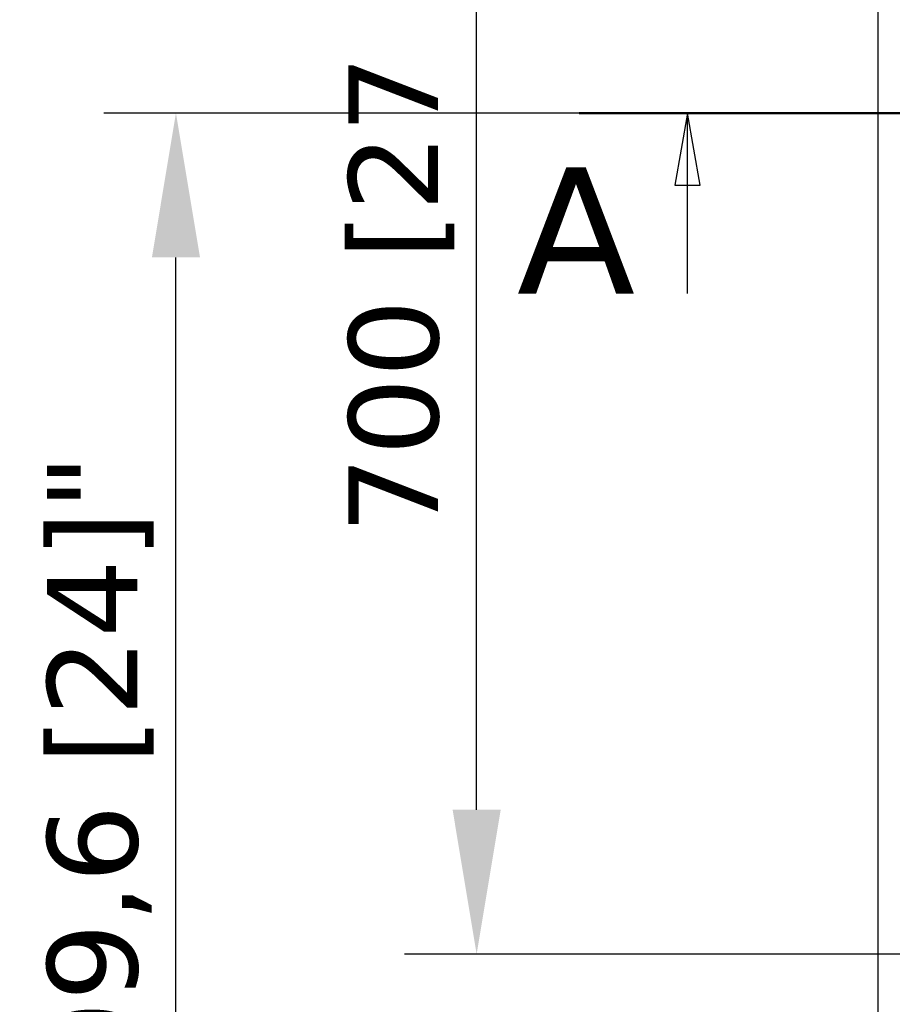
# Model space of a CAD drawing. Header units: millimetres. Extents: x -11430 to 11430, y -488 to 4365.
# Tile 41 of 92: x 770 to 1133, y 2373 to 2782. Entities that reach past the tile are written whole.
import ezdxf

# ---------------------------------------------------------------- set-up
doc = ezdxf.new("R2010")
doc.units = ezdxf.units.MM
doc.header["$LTSCALE"] = 15
doc.linetypes.add('CHAIN', pattern=[0.3543, 0.2362, -0.0295, 0.0591, -0.0295])
for name, color, linetype, lineweight in [('_Sichtbarkanten', 7, 'Continuous', 25), ('Bemaßung (ISO)', 7, 'Continuous', 25), ('Schnittlinie (ISO)', 7, 'CHAIN', 25)]:
    doc.layers.add(name, color=color, linetype=linetype, lineweight=lineweight)
doc.styles.add('Bezeichnungstext (DIN)', font='verdana.ttf')
doc.styles.add('Notiztext (ISO)', font='verdana.ttf')
doc.dimstyles.new('wedi USA', dxfattribs={"dimscale": 15, "dimtxt": 2.5, "dimasz": 4, "dimexe": 2, "dimexo": 0.8, "dimgap": 0.3, "dimtad": 1, "dimdec": 1, "dimrnd": 1e-08, "dimtxsty": 'Notiztext (ISO)', "dimcen": 0.09, "dimclrd": 7, "dimclre": 7, "dimclrt": 256, "dimadec": 0, "dimazin": 2, "dimtfac": 0.6, "dimtmove": 0, "dimatfit": 3, "dimfxl": 1, "dimtolj": 1, "dimlwd": -1, "dimlwe": -1, "dimarcsym": 0})

# ---------------------------------------------------------------- blocks, each defined once
blk = doc.blocks.new('2DTransSchnitt0')
at = {"layer": 'Schnittlinie (ISO)', "linetype": 'Continuous', "lineweight": 50}
blk.add_line((66.86, 182.873), (81.86, 182.873), dxfattribs=at)
at = {"layer": 'Schnittlinie (ISO)', "linetype": 'Continuous'}
for p, q in [((69.86, 182.873), (69.51, 180.873)), ((69.86, 180.873), (69.86, 182.873)), ((70.21, 180.873), (69.86, 182.873)), ((69.51, 180.873), (70.21, 180.873)), ((69.86, 177.873), (69.86, 180.873))]:
    blk.add_line(p, q, dxfattribs=at)
at = {"layer": 'Schnittlinie (ISO)', "linetype": 'Continuous', "flags": 128}
blk.add_lwpolyline([(70.21, 180.873), (69.86, 182.873), (69.51, 180.873), (70.21, 180.873)], dxfattribs=at)
at = {"layer": 'Schnittlinie (ISO)'}
blk.add_solid([(70.21, 180.873), (69.86, 182.873), (69.51, 180.873), (70.21, 180.873)], dxfattribs=at)
at = {"layer": 'Schnittlinie (ISO)', "insert": (65.128, 177.873), "char_height": 3.5, "attachment_point": 7, "style": 'Bezeichnungstext (DIN)'}
blk.add_mtext('A', dxfattribs=at)
blk = doc.blocks.new('*D104')
at = {"layer": 'Bemaßung (ISO)', "color": 7, "transparency": 16777216}
for p, q in [((1115.05, 3352.69), (474.91, 3352.69)), ((504.91, 2193.49), (504.91, 3292.69)), ((1115.05, 2133.49), (474.91, 2133.49))]:
    blk.add_line(p, q, dxfattribs=at)
for points in [[(494.91, 3292.69), (514.91, 3292.69), (504.91, 3352.69)], [(494.91, 2193.49), (514.91, 2193.49), (504.91, 2133.49)]]:
    blk.add_solid(points, dxfattribs=at)
at = {"layer": 'Defpoints', "color": 0, "transparency": 16777216}
for p in [(504.91, 3352.69), (1127.05, 3352.69), (1127.05, 2133.49)]:
    blk.add_point(p, dxfattribs=at)
at = {"layer": 'Bemaßung (ISO)', "transparency": 16777216, "insert": (451.35, 2580.24), "char_height": 37.5, "attachment_point": 1, "rotation": 90, "style": 'Notiztext (ISO)'}
blk.add_mtext('\\A1;1219,2 [48]"', dxfattribs=at)
blk = doc.blocks.new('*D107')
at = {"layer": 'Bemaßung (ISO)', "color": 7, "transparency": 16777216}
for p, q in [((1127.75, 3339.99), (671.37, 3339.99)), ((701.37, 2206.19), (701.37, 3279.99)), ((1127.75, 2146.19), (671.37, 2146.19))]:
    blk.add_line(p, q, dxfattribs=at)
for points in [[(691.37, 3279.99), (711.37, 3279.99), (701.37, 3339.99)], [(691.37, 2206.19), (711.37, 2206.19), (701.37, 2146.19)]]:
    blk.add_solid(points, dxfattribs=at)
at = {"layer": 'Defpoints', "color": 0, "transparency": 16777216}
for p in [(701.37, 3339.99), (1139.75, 3339.99), (1139.75, 2146.19)]:
    blk.add_point(p, dxfattribs=at)
at = {"layer": 'Bemaßung (ISO)', "transparency": 16777216, "insert": (647.81, 2580.24), "char_height": 37.5, "attachment_point": 1, "rotation": 90, "style": 'Notiztext (ISO)'}
blk.add_mtext('\\A1;1193,8 [47]"', dxfattribs=at)
blk = doc.blocks.new('*D112')
at = {"layer": 'Bemaßung (ISO)', "color": 7, "transparency": 16777216}
for p, q in [((1287.75, 2743.09), (805.31, 2743.09)), ((835.31, 2193.49), (835.31, 2683.09)), ((1115.05, 2133.49), (805.31, 2133.49))]:
    blk.add_line(p, q, dxfattribs=at)
for points in [[(825.31, 2683.09), (845.31, 2683.09), (835.31, 2743.09)], [(825.31, 2193.49), (845.31, 2193.49), (835.31, 2133.49)]]:
    blk.add_solid(points, dxfattribs=at)
at = {"layer": 'Defpoints', "color": 0, "transparency": 16777216}
for p in [(835.31, 2743.09), (1299.75, 2743.09), (1127.05, 2133.49)]:
    blk.add_point(p, dxfattribs=at)
at = {"layer": 'Bemaßung (ISO)', "transparency": 16777216, "insert": (781.75, 2308.73), "char_height": 37.5, "attachment_point": 1, "rotation": 90, "style": 'Notiztext (ISO)'}
blk.add_mtext('\\A1;609,6 [24]"', dxfattribs=at)
blk = doc.blocks.new('*D115')
at = {"layer": 'Bemaßung (ISO)', "color": 7, "transparency": 16777216}
for p, q in [((1293.26, 3092.43), (930.26, 3092.43)), ((960.26, 2453.76), (960.26, 3032.43)), ((1293.26, 2393.76), (930.26, 2393.76))]:
    blk.add_line(p, q, dxfattribs=at)
for points in [[(950.26, 3032.43), (970.26, 3032.43), (960.26, 3092.43)], [(950.26, 2453.76), (970.26, 2453.76), (960.26, 2393.76)]]:
    blk.add_solid(points, dxfattribs=at)
at = {"layer": 'Defpoints', "color": 0, "transparency": 16777216}
for p in [(960.26, 3092.43), (1305.26, 3092.43), (1305.26, 2393.76)]:
    blk.add_point(p, dxfattribs=at)
at = {"layer": 'Bemaßung (ISO)', "transparency": 16777216, "insert": (906.95, 2568.17), "char_height": 37.5, "attachment_point": 1, "rotation": 90, "style": 'Notiztext (ISO)'}
blk.add_mtext('\\A1;\\fVerdana|b0|i0;\\H37.3096;700 [27 1/2]"', dxfattribs=at)

msp = doc.modelspace()

# ---------------------------------------------------------------- linework, layer by layer
at = {"layer": '_Sichtbarkanten'}
msp.add_line((1127.051, 2133.495), (1127.051, 3352.695), dxfattribs=at)

# ---------------------------------------------------------------- block references
at = {"layer": 'Schnittlinie (ISO)', "xscale": 15, "yscale": 15, "zscale": 15}
msp.add_blockref('2DTransSchnitt0', (0, 0), dxfattribs=at)

# ---------------------------------------------------------------- dimensions: what is measured, and where the dimension line sits
at = {"layer": 'Bemaßung (ISO)', "color": 7}
for base, p1, p2, angle, text, override, picture, middle in [((504.911, 3352.695), (1127.051, 2133.495), (1127.051, 3352.695), 90, '<>"', {"dimgap": 0.3, "dimdec": 1, "dimtol": 0, "dimlim": 0, "dimtp": 0, "dimtm": 0, "dimtdec": 2, "dimtofl": 0, "dimatfit": 1}, '*D104', (504.911, 2743.095)), ((701.367, 3339.995), (1139.751, 2146.195), (1139.751, 3339.995), 90, '<>"', {"dimgap": 0.3, "dimdec": 1, "dimtol": 0, "dimlim": 0, "dimtp": 0, "dimtm": 0, "dimtdec": 2, "dimtofl": 0, "dimatfit": 1}, '*D107', (701.367, 2743.095)), ((960.259, 3092.426), (1305.259, 2393.763), (1305.259, 3092.426), 270, '\\fVerdana|b0|i0;\\H37.3096;<>"', {"dimgap": 0.3, "dimdec": 1, "dimlfac": 1.001914, "dimtol": 0, "dimlim": 0, "dimtp": 0, "dimtm": 0, "dimtdec": 2, "dimtofl": 0, "dimatfit": 1}, '*D115', (960.259, 2743.095)), ((835.315, 2743.095), (1127.051, 2133.495), (1299.751, 2743.095), 90, '<>"', {"dimgap": 0.3, "dimdec": 1, "dimtol": 0, "dimlim": 0, "dimtp": 0, "dimtm": 0, "dimtdec": 2, "dimtofl": 0, "dimatfit": 1}, '*D112', (835.315, 2456.972))]:
    dim = msp.add_linear_dim(base=base, p1=p1, p2=p2, angle=angle, text=text, dimstyle='wedi USA', override=override, dxfattribs=at)
    dim.commit()
    dim.dimension.update_dxf_attribs({"geometry": picture, "text_midpoint": middle, "dimtype": 160})

doc.saveas('drawing.dxf')
